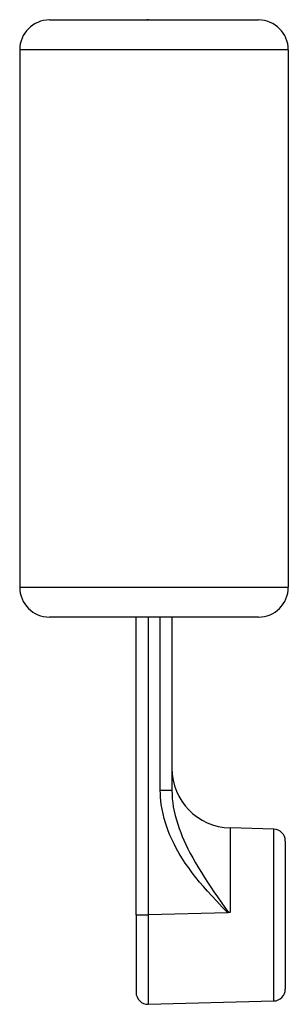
# Model space of a CAD drawing. Extents: x 205 to 661, y 106 to 487.
# Tile 2 of 2: x 616 to 661, y 322 to 487. Entities that reach past the tile are written whole.
import ezdxf

# ---------------------------------------------------------------- set-up
doc = ezdxf.new("R2010")
doc.units = 0
doc.layers.get('0').update_dxf_attribs({"linetype": 'CONTINUOUS'})

msp = doc.modelspace()

# ---------------------------------------------------------------- linework, layer by layer
at = {"color": 7, "linetype": 'CONTINUOUS'}
for p, q in [((620.8, 486.76), (655.8, 486.76)), ((637.35, 486.81), (639.35, 486.76)), ((615.8, 481.76), (615.8, 391.76)), ((660.8, 481.76), (660.8, 391.76)), ((655.8, 386.76), (620.8, 386.76)), ((635.3, 336.91), (635.3, 386.76)), ((641.3, 386.76), (641.3, 357.79)), ((658.35, 351.26), (651.04, 351.45)), ((660.3, 349.26), (660.3, 336.86)), ((635.3, 336.91), (635.3, 323.92)), ((650.65, 337.26), (637.35, 336.92)), ((650.76, 337.27), (650.65, 337.26)), ((651.04, 337.27), (650.76, 337.27)), ((660.3, 336.86), (660.3, 324.47)), ((637.35, 321.92), (658.35, 322.47))]:
    msp.add_line(p, q, dxfattribs=at)
at = {"color": 8, "linetype": 'CONTINUOUS'}
for p, q in [((660.8, 481.76), (615.8, 481.76)), ((615.8, 391.76), (660.8, 391.76)), ((637.35, 386.76), (637.35, 336.92)), ((639.35, 357.79), (639.35, 386.76)), ((639.35, 357.79), (641.3, 357.79)), ((651.04, 351.45), (651.04, 337.27)), ((658.35, 336.86), (658.35, 351.26)), ((635.3, 336.92), (637.35, 336.92)), ((637.35, 336.92), (637.35, 321.92)), ((658.35, 322.47), (658.35, 336.86))]:
    msp.add_line(p, q, dxfattribs=at)
at = {"color": 8, "linetype": 'CONTINUOUS', "flags": 128}
for points in [[(650.65, 337.26), (649.73, 338.21), (648.82, 339.17), (647.92, 340.14), (647.25, 340.88), (646.6, 341.63), (645.95, 342.38), (645.33, 343.15), (644.71, 343.95), (644.12, 344.76), (643.54, 345.58), (642.99, 346.43), (642.52, 347.19), (642.08, 347.98), (641.66, 348.77), (641.27, 349.58), (640.98, 350.26), (640.7, 350.94), (640.45, 351.63), (640.22, 352.33), (640.01, 353.03), (639.82, 353.8), (639.66, 354.58), (639.53, 355.37), (639.45, 355.97), (639.4, 356.58), (639.37, 357.19), (639.35, 357.79)], [(641.3, 357.79), (641.32, 357.06), (641.37, 356.33), (641.44, 355.66), (641.54, 355), (641.68, 354.27), (641.85, 353.54), (642.05, 352.8), (642.27, 352.07), (642.52, 351.34), (642.77, 350.68), (643.03, 350.03), (643.31, 349.39), (643.64, 348.68), (643.98, 347.98), (644.33, 347.28), (644.79, 346.45), (645.26, 345.62), (645.74, 344.79), (646.24, 343.98), (646.76, 343.17), (647.28, 342.36), (647.81, 341.56), (648.34, 340.76), (648.94, 339.89), (649.54, 339.01), (650.15, 338.14), (650.76, 337.27)]]:
    msp.add_lwpolyline(points, dxfattribs=at)
at = {"color": 7, "linetype": 'CONTINUOUS'}
for centre, radius, start, end in [((620.8, 481.76), 5, 90, 180), ((637.3, 484.81), 2, 88.5, 103.2269), ((655.8, 481.76), 5, 0, 90), ((620.8, 391.76), 5, 180, 270), ((655.8, 391.76), 5, 270, 0), ((651.3, 361.45), 10, 180, 268.5), ((658.3, 349.26), 2, 0, 88.5), ((637.3, 323.92), 2, 180, 271.5), ((658.3, 324.47), 2, 271.5, 0)]:
    msp.add_arc(centre, radius, start, end, dxfattribs=at)
at = {"color": 8, "linetype": 'CONTINUOUS'}
msp.add_arc((637.15, 486.76), 0.205, 358.1624, 12.8874, dxfattribs=at)

doc.saveas('drawing.dxf')
